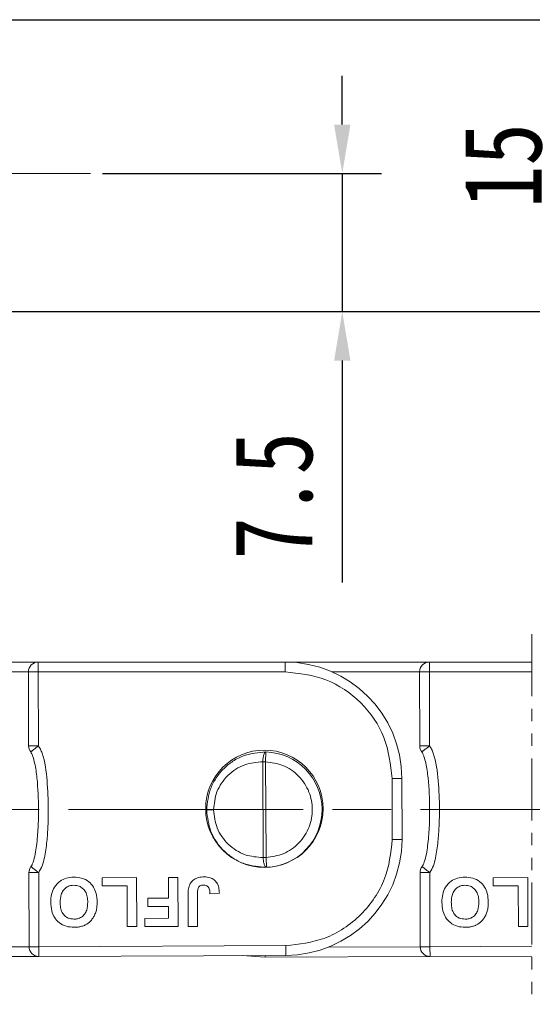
# Model space of a CAD drawing. Header units: millimetres. Extents: x 3188 to 3546, y -304 to -51.
# Tile 13 of 27: x 3388 to 3414, y -199 to -149. Entities that reach past the tile are written whole.
import ezdxf

# ---------------------------------------------------------------- set-up
doc = ezdxf.new("R2010")
doc.units = ezdxf.units.MM
for name, pattern in [('ACAD_ISO08W100', [36, 24, -3, 6, -3]), ('CENTER', [0.6, 0.375, -0.075, 0.075, -0.075]), ('PHANTOM2', [31.75, 15.875, -3.175, 3.175, -3.175, 3.175, -3.175])]:
    doc.linetypes.add(name, pattern=pattern)
doc.layers.add('中心线', color=1, linetype='CENTER', lineweight=25)
doc.styles.get("Standard").update_dxf_attribs({"font": '仿宋_GB2312.ttf', "width": 0.8})
doc.dimstyles.new('副本ISO-10', dxfattribs={"dimtxt": 4, "dimasz": 2.5, "dimexe": 2, "dimexo": 0.625, "dimgap": 1.5, "dimtad": 1, "dimdsep": 46, "dimtxsty": 'Standard', "dimcen": 2.5, "dimadec": 0, "dimazin": 0, "dimtfac": 1, "dimtmove": 0, "dimatfit": 3, "dimfxl": 0, "dimarcsym": 0})

# ---------------------------------------------------------------- blocks, each defined once
blk = doc.blocks.new('*D220')
at = {"color": 0, "lineweight": -2}
for p, q in [((3369.495, -148.872), (3532.614, -148.872)), ((3530.614, -194.229), (3530.614, -151.372)), ((3507.919, -196.729), (3532.614, -196.729))]:
    blk.add_line(p, q, dxfattribs=at)
at = {"color": 0, "lineweight": 9}
for points in [[(3530.197, -151.372), (3531.03, -151.372), (3530.614, -148.872)], [(3530.197, -194.229), (3531.03, -194.229), (3530.614, -196.729)]]:
    blk.add_solid(points, dxfattribs=at)
at = {"layer": 'Defpoints', "color": 0, "lineweight": 9}
for p in [(3368.87, -148.872), (3530.614, -148.872), (3507.294, -196.729)]:
    blk.add_point(p, dxfattribs=at)
at = {"color": 0, "lineweight": 9, "insert": (3527.114, -172.801), "char_height": 4, "attachment_point": 5, "rotation": 90}
blk.add_mtext('2R+15', dxfattribs=at)
blk = doc.blocks.new('*D221')
at = {"color": 0, "lineweight": -2}
for p, q in [((3371.523, -148.872), (3418.173, -148.872)), ((3416.173, -151.372), (3416.173, -161.303)), ((3384.766, -163.803), (3418.173, -163.803))]:
    blk.add_line(p, q, dxfattribs=at)
at = {"color": 0, "lineweight": 9}
for points in [[(3415.757, -151.372), (3416.59, -151.372), (3416.173, -148.872)], [(3415.757, -161.303), (3416.59, -161.303), (3416.173, -163.803)]]:
    blk.add_solid(points, dxfattribs=at)
at = {"layer": 'Defpoints', "color": 0, "lineweight": 9}
for p in [(3370.898, -148.872), (3384.141, -163.803), (3416.173, -163.803)]:
    blk.add_point(p, dxfattribs=at)
at = {"color": 0, "lineweight": 9, "insert": (3412.673, -156.337), "char_height": 4, "attachment_point": 5, "rotation": 90}
blk.add_mtext('15', dxfattribs=at)
blk = doc.blocks.new('*D222')
at = {"color": 0, "lineweight": -2}
for p, q in [((3404.453, -154.238), (3404.453, -151.738)), ((3392.198, -156.738), (3406.453, -156.738)), ((3404.453, -156.738), (3404.453, -163.803)), ((3392.198, -163.803), (3406.453, -163.803)), ((3404.453, -166.303), (3404.453, -177.649))]:
    blk.add_line(p, q, dxfattribs=at)
at = {"color": 0, "lineweight": 9}
for points in [[(3404.036, -154.238), (3404.869, -154.238), (3404.453, -156.738)], [(3404.036, -166.303), (3404.869, -166.303), (3404.453, -163.803)]]:
    blk.add_solid(points, dxfattribs=at)
at = {"layer": 'Defpoints', "color": 0, "lineweight": 9}
for p in [(3391.573, -156.738), (3391.573, -163.803), (3404.453, -163.803)]:
    blk.add_point(p, dxfattribs=at)
at = {"color": 0, "lineweight": 9, "insert": (3400.953, -173.226), "char_height": 4, "attachment_point": 5, "rotation": 90}
blk.add_mtext('7.5', dxfattribs=at)

msp = doc.modelspace()

# ---------------------------------------------------------------- linework, layer by layer
at = {"color": 3, "linetype": 'PHANTOM2', "lineweight": 9, "ltscale": 0.2}
msp.add_line((3414.144, -180.304), (3414.144, -199.231), dxfattribs=at)
at = {"color": 7, "linetype": 'Continuous', "lineweight": 15}
for p, q in [((3388.905, -181.727), (3381.526, -181.727)), ((3401.526, -181.727), (3388.905, -181.727)), ((3388.905, -181.727), (3388.905, -182.227)), ((3401.526, -182.227), (3401.526, -181.727)), ((3408.905, -181.727), (3401.526, -181.727)), ((3414.144, -181.727), (3408.905, -181.727)), ((3408.905, -181.727), (3408.905, -182.227)), ((3383.93, -182.227), (3388.405, -182.227)), ((3388.905, -182.227), (3388.405, -182.228)), ((3388.405, -182.228), (3388.414, -186.017)), ((3388.905, -182.227), (3388.914, -186.016)), ((3401.526, -182.227), (3388.905, -182.227)), ((3403.93, -182.227), (3408.405, -182.227)), ((3408.905, -182.227), (3408.405, -182.228)), ((3408.405, -182.228), (3408.414, -186.017)), ((3408.905, -182.227), (3408.914, -186.016)), ((3414.144, -182.227), (3408.905, -182.227)), ((3388.414, -186.017), (3388.914, -186.016)), ((3408.414, -186.017), (3408.914, -186.016)), ((3400.387, -186.826), (3400.409, -191.724)), ((3400.532, -186.826), (3400.387, -186.826)), ((3400.545, -186.326), (3400.532, -186.826)), ((3400.532, -186.826), (3400.555, -191.723)), ((3407.004, -187.679), (3407.504, -187.678)), ((3407.011, -190.807), (3407.004, -187.679)), ((3407.511, -190.809), (3407.504, -187.678)), ((3397.519, -189.288), (3397.873, -189.287)), ((3400.555, -191.723), (3400.409, -191.724)), ((3400.555, -191.723), (3400.572, -192.223)), ((3388.929, -192.495), (3388.429, -192.496)), ((3388.429, -192.496), (3388.438, -196.286)), ((3388.929, -192.495), (3388.938, -196.284)), ((3392.172, -192.756), (3393.935, -192.752)), ((3392.173, -193.172), (3392.172, -192.756)), ((3393.935, -192.752), (3393.94, -195.252)), ((3395.569, -192.748), (3396.05, -192.747)), ((3395.572, -193.806), (3395.569, -192.748)), ((3396.05, -192.747), (3396.056, -195.247)), ((3408.929, -192.495), (3408.429, -192.496)), ((3408.429, -192.496), (3408.438, -196.286)), ((3408.929, -192.495), (3408.938, -196.284)), ((3412.172, -192.756), (3413.935, -192.752)), ((3412.173, -193.172), (3412.172, -192.756)), ((3413.935, -192.752), (3413.94, -195.252)), ((3393.455, -193.17), (3392.173, -193.172)), ((3393.46, -195.253), (3393.455, -193.17)), ((3413.455, -193.17), (3412.173, -193.172)), ((3413.46, -195.253), (3413.455, -193.17)), ((3394.514, -193.808), (3395.572, -193.806)), ((3394.515, -194.225), (3394.514, -193.808)), ((3396.569, -195.246), (3396.565, -193.67)), ((3397.046, -193.627), (3397.049, -195.245)), ((3397.687, -193.577), (3398.167, -193.543)), ((3395.573, -194.222), (3394.515, -194.225)), ((3395.574, -194.831), (3395.573, -194.222)), ((3394.356, -194.834), (3395.574, -194.831)), ((3394.357, -195.251), (3394.356, -194.834)), ((3393.94, -195.252), (3393.46, -195.253)), ((3396.056, -195.247), (3394.357, -195.251)), ((3397.049, -195.245), (3396.569, -195.246)), ((3413.94, -195.252), (3413.46, -195.253)), ((3388.438, -196.287), (3383.742, -196.308)), ((3388.438, -196.286), (3388.938, -196.284)), ((3401.559, -196.227), (3388.938, -196.284)), ((3388.938, -196.284), (3388.94, -196.784)), ((3408.438, -196.287), (3403.742, -196.308)), ((3408.438, -196.286), (3408.938, -196.284)), ((3414.144, -196.261), (3408.938, -196.284)), ((3408.938, -196.284), (3408.94, -196.784)), ((3380.504, -196.823), (3388.94, -196.784)), ((3388.94, -196.784), (3401.56, -196.727)), ((3400.504, -196.823), (3399.332, -196.737)), ((3400.504, -196.823), (3400.503, -196.732)), ((3400.504, -196.823), (3408.94, -196.784)), ((3408.94, -196.784), (3414.144, -196.761))]:
    msp.add_line(p, q, dxfattribs=at)
msp.add_circle((3400.469, -189.229), 3, dxfattribs=at)
for centre, radius, start, end in [((3388.905, -182.227), 0.5, 90, 180.131), ((3401.54, -187.691), 5.964, 0.131, 90.131), ((3408.905, -182.227), 0.5, 90, 180.131), ((3388.914, -186.016), 0.5, 180.131, 217.9436), ((3408.914, -186.016), 0.5, 180.131, 217.9436), ((3400.469, -189.275), 2.95, 272.0062, 88.5177), ((3400.469, -189.275), 2.95, 180.131, 180.2619), ((3401.547, -190.762), 5.964, 270.131, 359.5547), ((3388.929, -192.495), 0.5, 142.3184, 180.131), ((3408.929, -192.495), 0.5, 142.3184, 180.131), ((3388.938, -196.284), 0.5, 180.131, 270.2619), ((3408.938, -196.284), 0.5, 180.131, 270.2619)]:
    msp.add_arc(centre, radius, start, end, dxfattribs=at)
for points in [[(3407.004, -187.679), (3406.92, -186.963), (3406.752, -185.531), (3405.484, -183.727), (3403.675, -182.468), (3402.242, -182.307), (3401.526, -182.227)], [(3407.011, -190.807), (3407.077, -190.807), (3407.208, -190.808), (3407.373, -190.808), (3407.488, -190.808), (3407.504, -190.809), (3407.511, -190.809)], [(3401.559, -196.227), (3401.56, -196.292), (3401.56, -196.423), (3401.56, -196.589), (3401.561, -196.704), (3401.561, -196.719), (3401.56, -196.727)]]:
    msp.add_open_spline(points, degree=3, dxfattribs=at)
for points, knots in [([(3388.914, -186.016), (3388.864, -186.055), (3388.786, -186.116), (3388.694, -186.188), (3388.63, -186.237), (3388.58, -186.277), (3388.532, -186.313), (3388.525, -186.319), (3388.52, -186.323)], [0, 0, 0, 0, 0.239435, 0.380089, 0.499946, 0.642148, 0.769264, 1, 1, 1, 1]), ([(3388.52, -186.323), (3388.539, -186.354), (3388.585, -186.425), (3388.658, -186.614), (3388.762, -187.026), (3388.886, -187.929), (3388.933, -189.034), (3388.909, -190.191), (3388.831, -191.097), (3388.73, -191.739), (3388.597, -192.088), (3388.552, -192.16), (3388.533, -192.19)], [0, 0, 0, 0, 0.017955, 0.042504, 0.101636, 0.231293, 0.500013, 0.65744, 0.813011, 0.957617, 0.98211, 1, 1, 1, 1]), ([(3388.914, -186.016), (3388.95, -186.069), (3389.028, -186.184), (3389.252, -186.761), (3389.375, -187.806), (3389.433, -189.053), (3389.411, -190.093), (3389.354, -190.926), (3389.256, -191.602), (3389.131, -192.144), (3388.996, -192.379), (3388.929, -192.495)], [0, 0, 0, 0, 0.028805, 0.062802, 0.27898, 0.499867, 0.62979, 0.749979, 0.877651, 0.939679, 1, 1, 1, 1]), ([(3408.914, -186.016), (3408.864, -186.055), (3408.786, -186.116), (3408.694, -186.188), (3408.63, -186.237), (3408.58, -186.277), (3408.532, -186.313), (3408.525, -186.319), (3408.52, -186.323)], [0, 0, 0, 0, 0.239435, 0.380089, 0.499946, 0.642148, 0.769264, 1, 1, 1, 1]), ([(3408.52, -186.323), (3408.539, -186.354), (3408.585, -186.425), (3408.658, -186.614), (3408.762, -187.026), (3408.886, -187.929), (3408.933, -189.034), (3408.909, -190.191), (3408.831, -191.097), (3408.73, -191.739), (3408.597, -192.088), (3408.552, -192.16), (3408.533, -192.19)], [0, 0, 0, 0, 0.017955, 0.042504, 0.101636, 0.231293, 0.500013, 0.65744, 0.813011, 0.957617, 0.98211, 1, 1, 1, 1]), ([(3408.914, -186.016), (3408.95, -186.069), (3409.028, -186.184), (3409.252, -186.761), (3409.375, -187.806), (3409.433, -189.053), (3409.411, -190.093), (3409.354, -190.926), (3409.256, -191.602), (3409.131, -192.144), (3408.996, -192.379), (3408.929, -192.495)], [0, 0, 0, 0, 0.028805, 0.062802, 0.27898, 0.499867, 0.62979, 0.749979, 0.877651, 0.939679, 1, 1, 1, 1]), ([(3397.519, -189.282), (3397.559, -188.904), (3397.621, -188.324), (3397.999, -187.627), (3398.383, -187.159), (3398.869, -186.773), (3399.574, -186.405), (3400.168, -186.357), (3400.545, -186.326)], [0, 0, 0, 0, 0.235537, 0.3618, 0.494915, 0.618585, 0.757497, 1, 1, 1, 1]), ([(3397.873, -189.287), (3397.906, -188.973), (3397.957, -188.485), (3398.271, -187.905), (3398.598, -187.511), (3399.001, -187.193), (3399.589, -186.892), (3400.073, -186.852), (3400.387, -186.826)], [0, 0, 0, 0, 0.233967, 0.362712, 0.492722, 0.623787, 0.756068, 1, 1, 1, 1]), ([(3400.387, -186.826), (3400.39, -186.763), (3400.395, -186.666), (3400.416, -186.549), (3400.442, -186.451), (3400.473, -186.38), (3400.511, -186.334), (3400.533, -186.329), (3400.545, -186.326)], [0, 0, 0, 0, 0.240065, 0.367339, 0.499899, 0.716085, 0.833469, 1, 1, 1, 1]), ([(3400.532, -186.826), (3400.834, -186.866), (3401.46, -186.951), (3402.267, -187.519), (3402.797, -188.332), (3402.976, -189.264), (3402.806, -190.196), (3402.283, -191.014), (3401.481, -191.59), (3400.856, -191.68), (3400.555, -191.723)], [0, 0, 0, 0, 0.120249, 0.25, 0.379751, 0.5, 0.620249, 0.75, 0.879751, 1, 1, 1, 1]), ([(3400.572, -192.223), (3400.194, -192.196), (3399.599, -192.152), (3398.89, -191.79), (3398.4, -191.408), (3398.011, -190.942), (3397.628, -190.247), (3397.562, -189.666), (3397.519, -189.288)], [0, 0, 0, 0, 0.242475, 0.381394, 0.50509, 0.638205, 0.764495, 1, 1, 1, 1]), ([(3400.409, -191.724), (3400.095, -191.701), (3399.611, -191.666), (3399.02, -191.371), (3398.615, -191.057), (3398.284, -190.665), (3397.965, -190.088), (3397.909, -189.601), (3397.873, -189.287)], [0, 0, 0, 0, 0.243932, 0.37608, 0.507278, 0.637157, 0.766033, 1, 1, 1, 1]), ([(3401.559, -196.227), (3402.242, -196.153), (3403.293, -196.04), (3404.557, -195.364), (3405.427, -194.666), (3406.131, -193.8), (3406.814, -192.54), (3406.933, -191.49), (3407.011, -190.807)], [0, 0, 0, 0, 0.239602, 0.368454, 0.5, 0.631546, 0.760398, 1, 1, 1, 1]), ([(3400.572, -192.223), (3400.559, -192.22), (3400.542, -192.217), (3400.523, -192.196), (3400.498, -192.166), (3400.469, -192.105), (3400.441, -192.001), (3400.419, -191.884), (3400.413, -191.787), (3400.409, -191.724)], [0, 0, 0, 0, 0.173251, 0.223905, 0.250466, 0.499859, 0.632766, 0.760218, 1, 1, 1, 1]), ([(3388.533, -192.19), (3388.538, -192.194), (3388.545, -192.2), (3388.594, -192.236), (3388.644, -192.275), (3388.708, -192.325), (3388.8, -192.396), (3388.879, -192.457), (3388.929, -192.495)], [0, 0, 0, 0, 0.230756, 0.3578667, 0.5000539, 0.6199613, 0.760565, 1, 1, 1, 1]), ([(3408.533, -192.19), (3408.538, -192.194), (3408.545, -192.2), (3408.594, -192.236), (3408.644, -192.275), (3408.708, -192.325), (3408.8, -192.396), (3408.879, -192.457), (3408.929, -192.495)], [0, 0, 0, 0, 0.230756, 0.357867, 0.500054, 0.619961, 0.760565, 1, 1, 1, 1]), ([(3389.546, -194.008), (3389.553, -193.874), (3389.565, -193.604), (3389.718, -193.217), (3389.991, -192.925), (3390.347, -192.752), (3390.595, -192.736), (3390.726, -192.727)], [0, 0, 0, 0, 0.204593, 0.411054, 0.622248, 0.800999, 1, 1, 1, 1]), ([(3390.726, -192.727), (3390.861, -192.736), (3391.132, -192.753), (3391.49, -192.937), (3391.741, -193.22), (3391.895, -193.579), (3391.91, -193.845), (3391.918, -193.991)], [0, 0, 0, 0, 0.205433, 0.413226, 0.595657, 0.776233, 1, 1, 1, 1]), ([(3396.618, -193.194), (3396.645, -193.132), (3396.705, -192.995), (3396.875, -192.835), (3397.115, -192.727), (3397.293, -192.717), (3397.393, -192.712)], [0, 0, 0, 0, 0.206451, 0.456836, 0.694177, 1, 1, 1, 1]), ([(3397.393, -192.712), (3397.498, -192.719), (3397.677, -192.73), (3397.903, -192.849), (3398.06, -193.024), (3398.152, -193.266), (3398.162, -193.447), (3398.167, -193.543)], [0, 0, 0, 0, 0.242194, 0.410832, 0.580073, 0.776537, 1, 1, 1, 1]), ([(3409.546, -194.008), (3409.553, -193.874), (3409.565, -193.604), (3409.718, -193.217), (3409.991, -192.925), (3410.347, -192.752), (3410.595, -192.736), (3410.726, -192.727)], [0, 0, 0, 0, 0.204593, 0.411054, 0.622248, 0.800999, 1, 1, 1, 1]), ([(3410.726, -192.727), (3410.861, -192.736), (3411.132, -192.753), (3411.49, -192.937), (3411.741, -193.22), (3411.895, -193.579), (3411.91, -193.845), (3411.918, -193.991)], [0, 0, 0, 0, 0.205433, 0.413226, 0.595657, 0.776233, 1, 1, 1, 1]), ([(3390.027, -194.019), (3390.034, -193.884), (3390.044, -193.668), (3390.175, -193.399), (3390.347, -193.238), (3390.543, -193.154), (3390.672, -193.147), (3390.728, -193.144)], [0, 0, 0, 0, 0.319116, 0.506214, 0.694344, 0.868092, 1, 1, 1, 1]), ([(3390.728, -193.144), (3390.818, -193.152), (3390.982, -193.167), (3391.185, -193.297), (3391.34, -193.482), (3391.425, -193.731), (3391.433, -193.917), (3391.437, -194.009)], [0, 0, 0, 0, 0.213563, 0.386192, 0.558454, 0.780281, 1, 1, 1, 1]), ([(3396.565, -193.67), (3396.566, -193.603), (3396.567, -193.49), (3396.584, -193.33), (3396.607, -193.24), (3396.618, -193.194)], [0, 0, 0, 0, 0.416831, 0.706738, 1, 1, 1, 1]), ([(3397.046, -193.627), (3397.047, -193.565), (3397.05, -193.441), (3397.072, -193.287), (3397.14, -193.192), (3397.218, -193.145), (3397.296, -193.13), (3397.348, -193.129), (3397.363, -193.129)], [0, 0, 0, 0, 0.272262, 0.5466839, 0.6592528, 0.7712676, 0.9351248, 1, 1, 1, 1]), ([(3397.363, -193.129), (3397.405, -193.132), (3397.478, -193.138), (3397.568, -193.193), (3397.603, -193.242), (3397.621, -193.266)], [0, 0, 0, 0, 0.410571, 0.709085, 1, 1, 1, 1]), ([(3397.621, -193.266), (3397.637, -193.304), (3397.666, -193.373), (3397.68, -193.479), (3397.684, -193.544), (3397.687, -193.577)], [0, 0, 0, 0, 0.392386, 0.695009, 1, 1, 1, 1]), ([(3410.027, -194.019), (3410.034, -193.884), (3410.044, -193.668), (3410.175, -193.399), (3410.347, -193.238), (3410.543, -193.154), (3410.672, -193.147), (3410.728, -193.144)], [0, 0, 0, 0, 0.319116, 0.506214, 0.694344, 0.868092, 1, 1, 1, 1]), ([(3410.728, -193.144), (3410.818, -193.152), (3410.982, -193.167), (3411.185, -193.297), (3411.34, -193.482), (3411.425, -193.731), (3411.433, -193.917), (3411.437, -194.009)], [0, 0, 0, 0, 0.213563, 0.386192, 0.558454, 0.780281, 1, 1, 1, 1]), ([(3390.739, -195.291), (3390.604, -195.283), (3390.332, -195.265), (3389.976, -195.077), (3389.722, -194.792), (3389.57, -194.426), (3389.555, -194.157), (3389.546, -194.008)], [0, 0, 0, 0, 0.203919, 0.410143, 0.593167, 0.774496, 1, 1, 1, 1]), ([(3390.732, -194.874), (3390.63, -194.865), (3390.458, -194.85), (3390.253, -194.712), (3390.11, -194.524), (3390.038, -194.282), (3390.031, -194.104), (3390.027, -194.019)], [0, 0, 0, 0, 0.24016, 0.4075395, 0.5747635, 0.7963457, 1, 1, 1, 1]), ([(3391.437, -194.009), (3391.431, -194.145), (3391.42, -194.357), (3391.293, -194.62), (3391.126, -194.777), (3390.928, -194.863), (3390.794, -194.871), (3390.732, -194.874)], [0, 0, 0, 0, 0.3194716, 0.4998741, 0.6811629, 0.8529739, 1, 1, 1, 1]), ([(3391.918, -193.991), (3391.917, -194.058), (3391.914, -194.199), (3391.884, -194.414), (3391.834, -194.556), (3391.808, -194.627)], [0, 0, 0, 0, 0.308297, 0.650122, 1, 1, 1, 1]), ([(3410.739, -195.291), (3410.604, -195.283), (3410.332, -195.265), (3409.976, -195.077), (3409.722, -194.792), (3409.57, -194.426), (3409.555, -194.157), (3409.546, -194.008)], [0, 0, 0, 0, 0.203919, 0.410143, 0.593167, 0.774496, 1, 1, 1, 1]), ([(3410.732, -194.874), (3410.63, -194.865), (3410.458, -194.85), (3410.253, -194.712), (3410.11, -194.524), (3410.038, -194.282), (3410.031, -194.104), (3410.027, -194.019)], [0, 0, 0, 0, 0.24016, 0.4075395, 0.5747635, 0.7963457, 1, 1, 1, 1]), ([(3411.437, -194.009), (3411.431, -194.145), (3411.42, -194.357), (3411.293, -194.62), (3411.126, -194.777), (3410.928, -194.863), (3410.794, -194.871), (3410.732, -194.874)], [0, 0, 0, 0, 0.3194716, 0.4998741, 0.6811629, 0.8529739, 1, 1, 1, 1]), ([(3411.918, -193.991), (3411.917, -194.058), (3411.914, -194.199), (3411.884, -194.414), (3411.834, -194.556), (3411.808, -194.627)], [0, 0, 0, 0, 0.308297, 0.650122, 1, 1, 1, 1]), ([(3391.808, -194.627), (3391.778, -194.687), (3391.719, -194.807), (3391.56, -195.003), (3391.4, -195.13), (3391.28, -195.185), (3391.265, -195.192)], [0, 0, 0, 0, 0.250896, 0.502166, 0.940512, 1, 1, 1, 1]), ([(3411.808, -194.627), (3411.778, -194.687), (3411.719, -194.807), (3411.56, -195.003), (3411.4, -195.13), (3411.28, -195.185), (3411.265, -195.192)], [0, 0, 0, 0, 0.250896, 0.502166, 0.940512, 1, 1, 1, 1]), ([(3391.265, -195.192), (3391.202, -195.215), (3391.087, -195.257), (3390.908, -195.286), (3390.796, -195.289), (3390.739, -195.291)], [0, 0, 0, 0, 0.372031, 0.683777, 1, 1, 1, 1]), ([(3411.265, -195.192), (3411.202, -195.215), (3411.087, -195.257), (3410.908, -195.286), (3410.796, -195.289), (3410.739, -195.291)], [0, 0, 0, 0, 0.372031, 0.683777, 1, 1, 1, 1])]:
    msp.add_open_spline(points, degree=3, knots=knots, dxfattribs=at)
at = {"layer": '中心线', "linetype": 'ACAD_ISO08W100', "lineweight": 13, "ltscale": 0.5}
for p, q in [((3293.88, -156.738), (3391.573, -156.738)), ((3300.459, -189.275), (3511.868, -189.275))]:
    msp.add_line(p, q, dxfattribs=at)

# ---------------------------------------------------------------- dimensions: what is measured, and where the dimension line sits
at = {"color": 5, "lineweight": 9}
for base, p1, p2, text, picture, middle in [((3530.614, -148.872), (3507.294, -196.729), (3368.87, -148.872), '2R+15', '*D220', (3527.114, -172.801)), ((3416.173, -163.803), (3370.898, -148.872), (3384.141, -163.803), '15', '*D221', (3412.673, -156.337)), ((3404.453, -163.803), (3391.573, -156.738), (3391.573, -163.803), '7.5', '*D222', (3400.953, -173.226))]:
    dim = msp.add_linear_dim(base=base, p1=p1, p2=p2, angle=90, text=text, dimstyle='副本ISO-10', dxfattribs=at)
    dim.commit()
    dim.dimension.update_dxf_attribs({"geometry": picture, "text_midpoint": middle})

doc.saveas('drawing.dxf')
